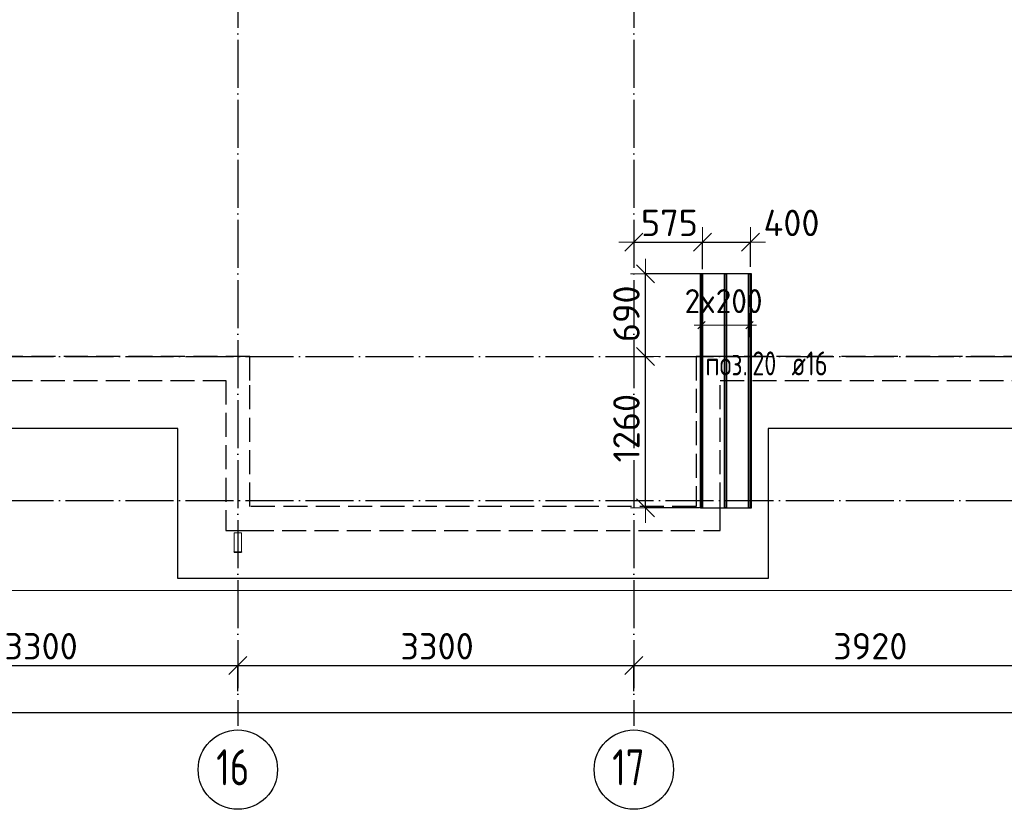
# Model space of a CAD drawing. Header units: millimetres. Extents: x 13527 to 139154, y -122592 to 61893.
# Tile 25 of 130: x 97823 to 106028, y -62573 to -55994. Entities that reach past the tile are written whole.
import ezdxf

# ---------------------------------------------------------------- set-up
doc = ezdxf.new("R2010")
doc.units = ezdxf.units.MM
doc.header["$PDMODE"] = 65
for name, pattern in [('______11', [500, 400, -50, 0, -50]), ('______2', [270, 200, -70]), ('______5', [1100, 800, -100, 100, -100])]:
    doc.linetypes.add(name, pattern=pattern)
for name, color, linetype, lineweight in [('Standard', 7, 'Continuous', 25), ('Размерная линия_ общее', 7, 'Continuous', 13), ('Стальная конструкция_ общее', 7, 'Continuous', 25), ('Стена_ общее', 7, 'Continuous', 35), ('Фундамент_ общее', 7, 'Continuous', 35)]:
    doc.layers.add(name, color=color, linetype=linetype, lineweight=lineweight)
doc.layers.add('Арм.стержн.Доп. Арм ниж.зоны У', color=7, linetype='Continuous', lineweight=35, true_color=0x1cff1c)
doc.layers.add('Осевая линия_ общее', color=7, linetype='______5', lineweight=13, true_color=0xa0a0a0)
doc.styles.add('ISOCPEUR', font='isocpeur.ttf')
doc.dimstyles.new('DIMSTYLE_16', dxfattribs={"dimtxt": 220, "dimasz": 250, "dimexe": 0, "dimexo": 0, "dimgap": 110, "dimtad": 2, "dimdec": 0, "dimrnd": 1, "dimzin": 12, "dimdsep": 46, "dimtxsty": 'ISOCPEUR', "dimblk1": 'ALL_ML_STRICH', "dimblk2": 'ALL_ML_STRICH', "dimsah": 1, "dimcen": 0, "dimclrd": 7, "dimclre": 256, "dimclrt": 7, "dimadec": 0, "dimazin": 0, "dimtfac": 1, "dimtdec": 0, "dimtix": 1, "dimtmove": 2, "dimatfit": 3, "dimfxl": 0, "dimtzin": 0, "dimlwd": 0, "dimlwe": -3, "dimarcsym": 0})
doc.dimstyles.new('DIMSTYLE_3', dxfattribs={"dimtxt": 220, "dimasz": 250, "dimexe": 0, "dimexo": 0, "dimgap": 110, "dimtad": 2, "dimdec": 0, "dimrnd": 5, "dimzin": 12, "dimdsep": 46, "dimtxsty": 'ISOCPEUR', "dimblk1": 'ALL_ML_STRICH', "dimblk2": 'ALL_ML_STRICH', "dimsah": 1, "dimcen": 0, "dimclrd": 7, "dimclre": 256, "dimclrt": 7, "dimadec": 0, "dimazin": 0, "dimtfac": 1, "dimtdec": 0, "dimtix": 1, "dimtmove": 2, "dimatfit": 3, "dimfxl": 0, "dimtvp": 1.2, "dimtzin": 0, "dimlwd": 0, "dimlwe": -3, "dimarcsym": 0})
doc.dimstyles.new('DIMSTYLE_5', dxfattribs={"dimtxt": 220, "dimasz": 250, "dimexe": 0, "dimexo": 0, "dimgap": 110, "dimtad": 2, "dimdec": 0, "dimrnd": 5, "dimzin": 12, "dimdsep": 46, "dimtxsty": 'ISOCPEUR', "dimblk1": 'ALL_ML_STRICH', "dimblk2": 'ALL_ML_STRICH', "dimsah": 1, "dimcen": 0, "dimclrd": 7, "dimclre": 256, "dimclrt": 7, "dimadec": 0, "dimazin": 0, "dimtfac": 1, "dimtdec": 0, "dimtix": 1, "dimtmove": 2, "dimatfit": 3, "dimfxl": 0, "dimtzin": 0, "dimlwd": 0, "dimlwe": -3, "dimarcsym": 0})

# ---------------------------------------------------------------- blocks, each defined once
blk = doc.blocks.new('СЛОЖНЫЙ_ОБЪЕКТ_3')
at = {"layer": 'Стена_ общее', "color": 9, "linetype": '______2', "lineweight": -3, "true_color": 0xc7c7c7, "transparency": 33554687}
for p, q in [((99740, -58800), (96440, -58800)), ((99740, -59000), (99740, -58800)), ((103460, -58800), (103460, -60050)), ((103660, -58800), (103460, -58800)), ((106760, -58800), (103660, -58800)), ((93140, -59000), (99540, -59000)), ((99540, -59000), (99540, -60250)), ((99740, -60050), (99740, -59000)), ((103660, -60050), (103660, -59000)), ((103660, -59000), (110060, -59000)), ((103460, -60050), (99740, -60050)), ((103660, -60250), (103660, -60050)), ((99540, -60250), (99740, -60250)), ((99740, -60250), (103660, -60250))]:
    blk.add_line(p, q, dxfattribs=at)
blk = doc.blocks.new('ALL_ML_STRICH')
at = {"color": 0, "linetype": 'ByBlock', "lineweight": -2}
for p, q in [((0, -0.5), (0, 0.5)), ((-1, 0), (0.5, 0)), ((-0.3, -0.3), (0.3, 0.3))]:
    blk.add_line(p, q, dxfattribs=at)
blk = doc.blocks.new('*D217')
at = {"layer": 'DEFPOINTS', "color": 7, "linetype": 'Continuous', "lineweight": 13, "transparency": 33554687}
for p in [(103092, -58800), (103038.6, -60060.9), (103588.4, -60060.9)]:
    blk.add_point(p, dxfattribs=at)
at = {"layer": 'Размерная линия_ общее', "color": 253, "linetype": 'Continuous', "lineweight": -2, "true_color": 0xa0a0a0, "transparency": 33554687}
for p, q in [((103038.6, -58800), (103038.6, -58800)), ((103488.4, -60060.9), (103038.6, -60060.9))]:
    blk.add_line(p, q, dxfattribs=at)
at = {"layer": 'Размерная линия_ общее', "color": 7, "linetype": 'Continuous', "lineweight": -2, "transparency": 33554687}
blk.add_line((103038.6, -60060.9), (103038.6, -58800), dxfattribs=at)
at = {"layer": 'Размерная линия_ общее', "color": 7, "linetype": 'Continuous', "lineweight": 13, "transparency": 33554687, "xscale": 250, "yscale": 250, "zscale": 250}
for p, rotation in [((103038.6, -58800), 90), ((103038.6, -60060.9), 270)]:
    blk.add_blockref('ALL_ML_STRICH', p, dxfattribs=dict(at, rotation=rotation))
at = {"layer": 'Размерная линия_ общее', "color": 7, "linetype": 'Continuous', "lineweight": 13, "transparency": 33554687, "insert": (102878.6, -59397.4), "char_height": 220, "width": 880, "attachment_point": 5, "rotation": 90, "style": 'ISOCPEUR'}
blk.add_mtext('\\A1;{1260}', dxfattribs=at)
blk = doc.blocks.new('*D218')
at = {"layer": 'DEFPOINTS', "color": 7, "linetype": 'Continuous', "lineweight": 13, "transparency": 33554687}
for p in [(103603.9, -58110.9), (103038.6, -58800), (103092, -58800)]:
    blk.add_point(p, dxfattribs=at)
at = {"layer": 'Размерная линия_ общее', "color": 253, "linetype": 'Continuous', "lineweight": -2, "true_color": 0xa0a0a0, "transparency": 33554687}
for p, q in [((103503.9, -58110.9), (103038.6, -58110.9)), ((103038.6, -58800), (103038.6, -58800))]:
    blk.add_line(p, q, dxfattribs=at)
at = {"layer": 'Размерная линия_ общее', "color": 7, "linetype": 'Continuous', "lineweight": -2, "transparency": 33554687}
blk.add_line((103038.6, -58800), (103038.6, -58110.9), dxfattribs=at)
at = {"layer": 'Размерная линия_ общее', "color": 7, "linetype": 'Continuous', "lineweight": 13, "transparency": 33554687, "xscale": 250, "yscale": 250, "zscale": 250}
for p, rotation in [((103038.6, -58110.9), 90), ((103038.6, -58800), 270)]:
    blk.add_blockref('ALL_ML_STRICH', p, dxfattribs=dict(at, rotation=rotation))
at = {"layer": 'Размерная линия_ общее', "color": 7, "linetype": 'Continuous', "lineweight": 13, "transparency": 33554687, "insert": (102878.6, -58444.4), "char_height": 220, "width": 660, "attachment_point": 5, "rotation": 90, "style": 'ISOCPEUR'}
blk.add_mtext('\\A1;{690}', dxfattribs=at)
blk = doc.blocks.new('*D219')
at = {"layer": 'DEFPOINTS', "color": 7, "linetype": 'Continuous', "lineweight": 13, "transparency": 33554687}
for p in [(102940, -57847.1), (102940, -57861.5), (103512.7, -58171.3)]:
    blk.add_point(p, dxfattribs=at)
at = {"layer": 'Размерная линия_ общее', "color": 253, "linetype": 'Continuous', "lineweight": -2, "true_color": 0xa0a0a0, "transparency": 33554687}
for p, q in [((102940, -57847.1), (102940, -57847.1)), ((103512.7, -58071.3), (103512.7, -57847.1))]:
    blk.add_line(p, q, dxfattribs=at)
at = {"layer": 'Размерная линия_ общее', "color": 7, "linetype": 'Continuous', "lineweight": -2, "transparency": 33554687}
blk.add_line((102940, -57847.1), (103512.7, -57847.1), dxfattribs=at)
at = {"layer": 'Размерная линия_ общее', "color": 7, "linetype": 'Continuous', "lineweight": 13, "transparency": 33554687, "xscale": 250, "yscale": 250, "zscale": 250, "rotation": 180}
blk.add_blockref('ALL_ML_STRICH', (102940, -57847.1), dxfattribs=at)
at = {"layer": 'Размерная линия_ общее', "color": 7, "linetype": 'Continuous', "lineweight": 13, "transparency": 33554687, "xscale": 250, "yscale": 250, "zscale": 250}
blk.add_blockref('ALL_ML_STRICH', (103512.7, -57847.1), dxfattribs=at)
at = {"layer": 'Размерная линия_ общее', "color": 7, "linetype": 'Continuous', "lineweight": 13, "transparency": 33554687, "insert": (103237.4, -57687.1), "char_height": 220, "width": 660, "attachment_point": 5, "style": 'ISOCPEUR'}
blk.add_mtext('\\A1;{575}', dxfattribs=at)
blk = doc.blocks.new('*D220')
at = {"layer": 'DEFPOINTS', "color": 7, "linetype": 'Continuous', "lineweight": 13, "transparency": 33554687}
for p in [(103512.7, -57847.1), (103512.7, -58171.3), (103912.7, -58152.7)]:
    blk.add_point(p, dxfattribs=at)
at = {"layer": 'Размерная линия_ общее', "color": 253, "linetype": 'Continuous', "lineweight": -2, "true_color": 0xa0a0a0, "transparency": 33554687}
for p, q in [((103512.7, -58071.3), (103512.7, -57847.1)), ((103912.7, -58052.7), (103912.7, -57847.1))]:
    blk.add_line(p, q, dxfattribs=at)
at = {"layer": 'Размерная линия_ общее', "color": 7, "linetype": 'Continuous', "lineweight": -2, "transparency": 33554687}
blk.add_line((103512.7, -57847.1), (103912.7, -57847.1), dxfattribs=at)
at = {"layer": 'Размерная линия_ общее', "color": 7, "linetype": 'Continuous', "lineweight": 13, "transparency": 33554687, "xscale": 250, "yscale": 250, "zscale": 250, "rotation": 180}
blk.add_blockref('ALL_ML_STRICH', (103512.7, -57847.1), dxfattribs=at)
at = {"layer": 'Размерная линия_ общее', "color": 7, "linetype": 'Continuous', "lineweight": 13, "transparency": 33554687, "xscale": 250, "yscale": 250, "zscale": 250}
blk.add_blockref('ALL_ML_STRICH', (103912.7, -57847.1), dxfattribs=at)
at = {"layer": 'Размерная линия_ общее', "color": 7, "linetype": 'Continuous', "lineweight": 13, "transparency": 33554687, "insert": (104254.4, -57687.2), "char_height": 220, "width": 660, "attachment_point": 5, "style": 'ISOCPEUR'}
blk.add_mtext('\\A1;{400}', dxfattribs=at)
blk = doc.blocks.new('*D608')
at = {"layer": 'DEFPOINTS', "color": 7, "linetype": 'Continuous', "lineweight": 13, "transparency": 33554687}
for p in [(96340, -61374.3), (96340, -61607.9), (99640, -61607.9)]:
    blk.add_point(p, dxfattribs=at)
at = {"layer": 'Размерная линия_ общее', "color": 253, "linetype": 'Continuous', "lineweight": -2, "true_color": 0xa0a0a0, "transparency": 33554687}
for p, q in [((96340, -61587.9), (96340, -61374.3)), ((99640, -61587.9), (99640, -61374.3))]:
    blk.add_line(p, q, dxfattribs=at)
at = {"layer": 'Размерная линия_ общее', "color": 7, "linetype": 'Continuous', "lineweight": -2, "transparency": 33554687}
blk.add_line((96340, -61374.3), (99640, -61374.3), dxfattribs=at)
at = {"layer": 'Размерная линия_ общее', "color": 7, "linetype": 'Continuous', "lineweight": 13, "transparency": 33554687, "xscale": 250, "yscale": 250, "zscale": 250, "rotation": 180}
blk.add_blockref('ALL_ML_STRICH', (96340, -61374.3), dxfattribs=at)
at = {"layer": 'Размерная линия_ общее', "color": 7, "linetype": 'Continuous', "lineweight": 13, "transparency": 33554687, "xscale": 250, "yscale": 250, "zscale": 250}
blk.add_blockref('ALL_ML_STRICH', (99640, -61374.3), dxfattribs=at)
at = {"layer": 'Размерная линия_ общее', "color": 7, "linetype": 'Continuous', "lineweight": 13, "transparency": 33554687, "insert": (98001, -61214.3), "char_height": 220, "width": 880, "attachment_point": 5, "style": 'ISOCPEUR'}
blk.add_mtext('\\A1;{3300}', dxfattribs=at)
blk = doc.blocks.new('*D609')
at = {"layer": 'DEFPOINTS', "color": 7, "linetype": 'Continuous', "lineweight": 13, "transparency": 33554687}
for p in [(99640, -61374.3), (99640, -61607.9), (102940, -61607.9)]:
    blk.add_point(p, dxfattribs=at)
at = {"layer": 'Размерная линия_ общее', "color": 253, "linetype": 'Continuous', "lineweight": -2, "true_color": 0xa0a0a0, "transparency": 33554687}
for p, q in [((99640, -61587.9), (99640, -61374.3)), ((102940, -61587.9), (102940, -61374.3))]:
    blk.add_line(p, q, dxfattribs=at)
at = {"layer": 'Размерная линия_ общее', "color": 7, "linetype": 'Continuous', "lineweight": -2, "transparency": 33554687}
blk.add_line((99640, -61374.3), (102940, -61374.3), dxfattribs=at)
at = {"layer": 'Размерная линия_ общее', "color": 7, "linetype": 'Continuous', "lineweight": 13, "transparency": 33554687, "xscale": 250, "yscale": 250, "zscale": 250, "rotation": 180}
blk.add_blockref('ALL_ML_STRICH', (99640, -61374.3), dxfattribs=at)
at = {"layer": 'Размерная линия_ общее', "color": 7, "linetype": 'Continuous', "lineweight": 13, "transparency": 33554687, "xscale": 250, "yscale": 250, "zscale": 250}
blk.add_blockref('ALL_ML_STRICH', (102940, -61374.3), dxfattribs=at)
at = {"layer": 'Размерная линия_ общее', "color": 7, "linetype": 'Continuous', "lineweight": 13, "transparency": 33554687, "insert": (101301, -61214.3), "char_height": 220, "width": 880, "attachment_point": 5, "style": 'ISOCPEUR'}
blk.add_mtext('\\A1;{3300}', dxfattribs=at)
blk = doc.blocks.new('*D610')
at = {"layer": 'DEFPOINTS', "color": 7, "linetype": 'Continuous', "lineweight": 13, "transparency": 33554687}
for p in [(102940, -61374.3), (102940, -61607.9), (106860, -61607.9)]:
    blk.add_point(p, dxfattribs=at)
at = {"layer": 'Размерная линия_ общее', "color": 253, "linetype": 'Continuous', "lineweight": -2, "true_color": 0xa0a0a0, "transparency": 33554687}
for p, q in [((102940, -61587.9), (102940, -61374.3)), ((106860, -61587.9), (106860, -61374.3))]:
    blk.add_line(p, q, dxfattribs=at)
at = {"layer": 'Размерная линия_ общее', "color": 7, "linetype": 'Continuous', "lineweight": -2, "transparency": 33554687}
blk.add_line((102940, -61374.3), (106860, -61374.3), dxfattribs=at)
at = {"layer": 'Размерная линия_ общее', "color": 7, "linetype": 'Continuous', "lineweight": 13, "transparency": 33554687, "xscale": 250, "yscale": 250, "zscale": 250, "rotation": 180}
blk.add_blockref('ALL_ML_STRICH', (102940, -61374.3), dxfattribs=at)
at = {"layer": 'Размерная линия_ общее', "color": 7, "linetype": 'Continuous', "lineweight": 13, "transparency": 33554687, "xscale": 250, "yscale": 250, "zscale": 250}
blk.add_blockref('ALL_ML_STRICH', (106860, -61374.3), dxfattribs=at)
at = {"layer": 'Размерная линия_ общее', "color": 7, "linetype": 'Continuous', "lineweight": 13, "transparency": 33554687, "insert": (104911, -61214.3), "char_height": 220, "width": 880, "attachment_point": 5, "style": 'ISOCPEUR'}
blk.add_mtext('\\A1;{3920}', dxfattribs=at)
blk = doc.blocks.new('*D614')
at = {"layer": 'DEFPOINTS', "color": 7, "linetype": 'Continuous', "lineweight": 13, "transparency": 33554687}
for p in [(75300, -61766.4), (75300, -61877.9), (117380, -61877.9)]:
    blk.add_point(p, dxfattribs=at)
at = {"layer": 'Размерная линия_ общее', "color": 253, "linetype": 'Continuous', "lineweight": -2, "true_color": 0xa0a0a0, "transparency": 33554687}
for p, q in [((75300, -61977.9), (75300, -61766.4)), ((117380, -61977.9), (117380, -61766.4))]:
    blk.add_line(p, q, dxfattribs=at)
at = {"layer": 'Размерная линия_ общее', "color": 7, "linetype": 'Continuous', "lineweight": -2, "transparency": 33554687}
blk.add_line((75300, -61766.4), (117380, -61766.4), dxfattribs=at)
at = {"layer": 'Размерная линия_ общее', "color": 7, "linetype": 'Continuous', "lineweight": 13, "transparency": 33554687, "xscale": 250, "yscale": 250, "zscale": 250, "rotation": 180}
blk.add_blockref('ALL_ML_STRICH', (75300, -61766.4), dxfattribs=at)
at = {"layer": 'Размерная линия_ общее', "color": 7, "linetype": 'Continuous', "lineweight": 13, "transparency": 33554687, "xscale": 250, "yscale": 250, "zscale": 250}
blk.add_blockref('ALL_ML_STRICH', (117380, -61766.4), dxfattribs=at)
at = {"layer": 'Размерная линия_ общее', "color": 7, "linetype": 'Continuous', "lineweight": 13, "transparency": 33554687, "insert": (96340, -61606.4), "char_height": 220, "width": 1100, "attachment_point": 5, "style": 'ISOCPEUR'}
blk.add_mtext('\\A1;{42080}', dxfattribs=at)

msp = doc.modelspace()

# ---------------------------------------------------------------- linework, layer by layer
at = {"layer": 'Standard', "color": 7, "linetype": 'Continuous', "lineweight": 13, "transparency": 33554687}
msp.add_lwpolyline([(75100, -60750), (117980, -60750), (117980, -43560), (75100, -43560), (75100, -60750)], dxfattribs=at)
at = {"layer": 'Арм.стержн.Доп. Арм ниж.зоны У', "color": 253, "linetype": 'Continuous', "lineweight": -3, "true_color": 0xa0a0a0, "transparency": 33554687}
for p, q in [((103503.7, -58538.8), (103503.7, -58438.8)), ((103903.7, -58538.8), (103903.7, -58438.8)), ((103503.7, -58538.8), (103503.7, -58638.8)), ((103903.7, -58538.8), (103903.7, -58638.8))]:
    msp.add_line(p, q, dxfattribs=at)
at = {"layer": 'Арм.стержн.Доп. Арм ниж.зоны У', "color": 7, "linetype": 'Continuous', "lineweight": 13, "transparency": 33554687}
for p, q in [((103503.7, -58538.8), (103443.7, -58538.8)), ((103503.7, -58538.8), (103903.7, -58538.8)), ((103903.7, -58538.8), (103963.7, -58538.8))]:
    msp.add_line(p, q, dxfattribs=at)
at = {"layer": 'Арм.стержн.Доп. Арм ниж.зоны У', "color": 7, "linetype": 'Continuous', "lineweight": 25, "transparency": 33554687}
for p, q in [((103473.7, -58568.8), (103533.7, -58508.8)), ((103873.7, -58568.8), (103933.7, -58508.8))]:
    msp.add_line(p, q, dxfattribs=at)
at = {"layer": 'Арм.стержн.Доп. Арм ниж.зоны У', "color": 7, "linetype": 'Continuous', "lineweight": 35, "transparency": 33554687}
for points in [[(103511.7, -58110.9), (103511.7, -60060.9), (103495.7, -60060.9), (103495.7, -58110.9), (103511.7, -58110.9)], [(103711.7, -58110.9), (103711.7, -60060.9), (103695.7, -60060.9), (103695.7, -58110.9), (103711.7, -58110.9)], [(103911.7, -58110.9), (103911.7, -60060.9), (103895.7, -60060.9), (103895.7, -58110.9), (103911.7, -58110.9)]]:
    msp.add_lwpolyline(points, dxfattribs=at)
at = {"layer": 'Арм.стержн.Доп. Арм ниж.зоны У', "color": 52, "linetype": 'Continuous', "lineweight": 25, "transparency": 33554687}
msp.add_lwpolyline([(103920.7, -60060.9), (103920.7, -58110.9), (103504.7, -58110.9), (103504.7, -60060.9), (103920.7, -60060.9)], dxfattribs=at)
at = {"layer": 'Осевая линия_ общее', "color": 253, "linetype": '______11', "lineweight": -3, "true_color": 0xa0a0a0, "transparency": 33554687}
for p, q in [((99640, -43660), (99640, -61877.9)), ((102940, -43660), (102940, -61877.9)), ((75200, -58800), (119325.4, -58800)), ((75200, -60000), (119325.4, -60000))]:
    msp.add_line(p, q, dxfattribs=at)
at = {"layer": 'Осевая линия_ общее', "color": 7, "linetype": 'Continuous', "lineweight": -3, "transparency": 33554687}
for centre in [(99640.4, -62242.4), (102940.4, -62242.4)]:
    msp.add_circle(centre, 330.4, dxfattribs=at)
at = {"layer": 'Стальная конструкция_ общее', "color": 253, "linetype": '______2', "lineweight": 18, "true_color": 0xababab, "transparency": 33554687}
for p, q in [((99610, -60426.9), (99610, -60270)), ((99610, -60270), (99670, -60270)), ((99610, -60426.9), (99610, -60270)), ((99610, -60270), (99670, -60270)), ((99670, -60270), (99670, -60426.9)), ((99670, -60270), (99670, -60426.9))]:
    msp.add_line(p, q, dxfattribs=at)
at = {"layer": 'Стальная конструкция_ общее', "color": 7, "linetype": 'Continuous', "lineweight": 25, "transparency": 33554687}
for p, q in [((99610, -60430), (99610, -60426.9)), ((99610, -60426.9), (99670, -60426.9)), ((99610, -60430), (99610, -60426.9)), ((99610, -60426.9), (99670, -60426.9)), ((99610, -60430), (99670, -60430)), ((99610, -60430), (99670, -60430)), ((99670, -60426.9), (99670, -60430)), ((99670, -60426.9), (99670, -60430))]:
    msp.add_line(p, q, dxfattribs=at)
at = {"layer": 'Фундамент_ общее', "color": 7, "lineweight": 25, "transparency": 33554687}
for p, q in [((99140, -59400), (93540, -59400)), ((99140, -60650), (99140, -59400)), ((104060, -59400), (104060, -60650)), ((109660, -59400), (104060, -59400)), ((104060, -60650), (99140, -60650))]:
    msp.add_line(p, q, dxfattribs=at)
at = {"layer": 'Фундамент_ общее', "color": 7, "linetype": 'Continuous', "lineweight": 25, "transparency": 33554687}
for p, q in [((99140, -59400), (93540, -59400)), ((99140, -60650), (99140, -59400)), ((104060, -59400), (104060, -60650)), ((109660, -59400), (104060, -59400)), ((104060, -60650), (99140, -60650))]:
    msp.add_line(p, q, dxfattribs=at)

# ---------------------------------------------------------------- block references
at = {"layer": 'Стена_ общее', "color": 9, "linetype": '______2', "lineweight": -3, "true_color": 0xc7c7c7, "transparency": 33554687}
msp.add_blockref('СЛОЖНЫЙ_ОБЪЕКТ_3', (0, 0), dxfattribs=at)

# ---------------------------------------------------------------- texts
at = {"layer": 'Арм.стержн.Доп. Арм ниж.зоны У', "color": 7, "linetype": 'Continuous', "lineweight": 13, "transparency": 33554687, "insert": (103363.7, -58438.8), "char_height": 200, "width": 793.963, "attachment_point": 7, "style": 'ISOCPEUR'}
msp.add_mtext('\\W0.95;2x200', dxfattribs=at)
at = {"layer": 'Арм.стержн.Доп. Арм ниж.зоны У', "color": 7, "linetype": 'Continuous', "lineweight": 25, "transparency": 33554687, "char_height": 200, "attachment_point": 7, "style": 'ISOCPEUR'}
for s, insert, width in [('\\W0.77;поз.', (103536.3, -58957.9), 468.039), ('\\W0.73;20', (103928, -58957.9), 306.007), ('\\W0.74; ø16 ', (104161.3, -58957.9), 624.254)]:
    msp.add_mtext(s, dxfattribs=dict(at, insert=insert, width=width))
at = {"layer": 'Осевая линия_ общее', "color": 7, "linetype": 'Continuous', "lineweight": -3, "transparency": 33554687, "char_height": 300, "width": 472.281, "attachment_point": 7, "style": 'ISOCPEUR'}
for s, insert in [('\\W0.75;16', (99460.4, -62372.9)), ('\\W0.75;17', (102760.4, -62372.9))]:
    msp.add_mtext(s, dxfattribs=dict(at, insert=insert))

# ---------------------------------------------------------------- dimensions: what is measured, and where the dimension line sits
at = {"layer": 'Размерная линия_ общее', "color": 7, "linetype": 'Continuous', "lineweight": 13, "transparency": 33554687}
for base, p1, p2, dimstyle, picture, middle in [((103512.7, -57847.1), (102940, -57847.1), (103512.7, -58071.3), 'DIMSTYLE_3', '*D219', (103237.4, -57687.1)), ((103912.7, -57847.1), (103512.7, -58071.3), (103912.7, -58052.7), 'DIMSTYLE_3', '*D220', (104254.4, -57687.2)), ((99640, -61374.3), (96340, -61587.9), (99640, -61587.9), 'DIMSTYLE_5', '*D608', (98001, -61214.3)), ((102940, -61374.3), (99640, -61587.9), (102940, -61587.9), 'DIMSTYLE_5', '*D609', (101301, -61214.3)), ((106860, -61374.3), (102940, -61587.9), (106860, -61587.9), 'DIMSTYLE_5', '*D610', (104911, -61214.3)), ((117380, -61766.4), (75300, -61977.9), (117380, -61977.9), 'DIMSTYLE_16', '*D614', (96340, -61606.4))]:
    dim = msp.add_linear_dim(base=base, p1=p1, p2=p2, dimstyle=dimstyle, override={"dimpost": '<>', "dimclrd": 7, "dimclre": 253, "dimclrt": 7, "dimlwd": 0, "dimlwe": 65533}, dxfattribs=at)
    dim.commit()
    dim.dimension.update_dxf_attribs({"geometry": picture, "text_midpoint": middle, "dimtype": 160})
for base, p1, p2, picture, middle in [((103038.6, -58110.9), (103038.6, -58800), (103503.9, -58110.9), '*D218', (102878.6, -58444.4)), ((103038.6, -58800), (103488.4, -60060.9), (103038.6, -58800), '*D217', (102878.6, -59397.4))]:
    dim = msp.add_linear_dim(base=base, p1=p1, p2=p2, angle=90, dimstyle='DIMSTYLE_5', override={"dimpost": '<>', "dimclrd": 7, "dimclre": 253, "dimclrt": 7, "dimlwd": 0, "dimlwe": 65533}, dxfattribs=at)
    dim.commit()
    dim.dimension.update_dxf_attribs({"geometry": picture, "text_midpoint": middle, "dimtype": 160})

doc.saveas('drawing.dxf')
